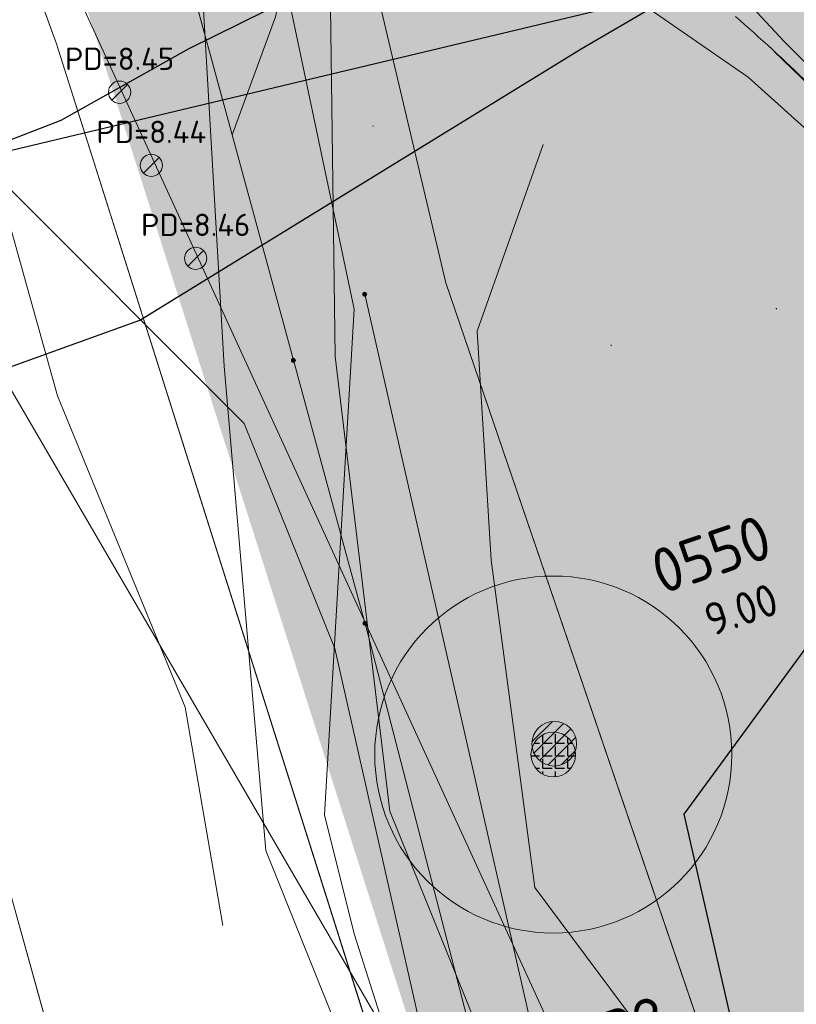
# Model space of a CAD drawing. Header units: metres. Extents: x 163628 to 167855, y 402678 to 405435.
# Tile 230 of 256: x 165209 to 165218, y 403744 to 403755. Entities that reach past the tile are written whole.
import ezdxf

# ---------------------------------------------------------------- set-up
doc = ezdxf.new("R2010")
doc.units = ezdxf.units.M
doc.linetypes.add('X-CA190022.004-UO-TXT_Tekst 1op200$0$AL-DETAILS', pattern=[5.2, 2, -1.2, 2])
doc.layers.get('0').update_dxf_attribs({"lineweight": 25})
for name, color, linetype, lineweight in [('X-CA190022.004-UO-BGT_Ondergrond$0$GE_006_Watergrens_Grens_GEM', 253, 'Continuous', 9), ('X-CA190022.004-UO-BGT_Ondergrond$0$GE_244_Taludlijn_Lijn_GEM', 253, 'Continuous', 9), ('X-CA190022.004-UO-BGT_Ondergrond$0$GE_315_WGDRijbaanLokalewegverkeersdrempel_GEM', 253, 'Continuous', 9), ('X-CA190022.004-UO-BGT_Ondergrond$0$GE_317_WGDVoetpad_Vlak_GEM', 253, 'Continuous', 9), ('X-CA190022.004-UO-BGT_Ondergrond$0$GE_366_OWGBerm_groenvoorziening_Vlak_GEM', 253, 'Continuous', 9), ('X-CA190022.004-UO-BGT_Ondergrond$0$GE_367_OWGBerm_groenvoorziening_grasenk_GEM', 253, 'Continuous', 9), ('X-CA190022.004-UO-BGT_Ondergrond$0$GE_541_OWTOever_slootkant_Vlak_GEM', 253, 'Continuous', 9), ('X-CA190022.004-UO-DTM inmeting$0$B-WE-GR-BOOM-S', 246, 'Continuous', 0), ('X-CA190022.004-UO-DTM inmeting$0$B-WE-GW-TALUD_KRUIN-G', 246, 'Continuous', 0), ('X-CA190022.004-UO-DTM inmeting$0$B-WE-GW-TALUD_TEEN-G', 246, 'Continuous', 0), ('X-CA190022.004-UO-DTM inmeting$0$B-WE-OG-HOOGTEPUNT-S', 246, 'Continuous', 0), ('X-CA190022.004-UO-DTM inmeting$0$B-WE-RI-PUTDEKSELHOOGTE-T25', 246, 'Continuous', 0), ('X-CA190022.004-UO-DTM inmeting$0$B-WE-VH-KANTOPSLUITING_ACHTERKANTBAND-G', 246, 'Continuous', 0), ('X-CA190022.004-UO-DTM inmeting$0$B-WE-VH-KANTOPSLUITING_VOORKANTBAND-G', 246, 'Continuous', 0), ('X-CA190022.004-UO-DWM_Beplanting$0$B-WE-GR-BOOM-S AFKOMSTIG UIT BGT', 252, 'Continuous', 0), ('X-CA190022.004-UO-KAD_Percelen$0$B-WE-KG-GRENS_PERCEEL-GV', 150, 'Continuous', 9), ('X-CA190022.004-UO-TXT_Tekst 1op200$0$X-XX-AL-VERWIJZING_DETAIL-G', 7, 'X-CA190022.004-UO-TXT_Tekst 1op200$0$AL-DETAILS', 0), ('X-CA190022.004-UO-WHM_Riolering gemeente - drukleidingen_v0.1$0$Riool_onder_druk_asbestcement_leidingen_300_hgml', 214, 'X-CA190022.004-UO-WHM_Riolering gemeente - drukleidingen_v0.1$0$1-200 PERSLEIDING', 25), ('X-CA190022.004-UO-WHM_Riolering gemeente - drukleidingen_v0.1$0$Riool_onder_druk_asbestcement_leidingen_450_hgml', 214, 'X-CA190022.004-UO-WHM_Riolering gemeente - drukleidingen_v0.1$0$1-200 PERSLEIDING', 25), ('X-CA190022.004-UO-WHM_Riolering gemeente - drukleidingen_v0.1$0$Riool_onder_druk_pvc_leidingen_400_hgml', 214, 'X-CA190022.004-UO-WHM_Riolering gemeente - drukleidingen_v0.1$0$1-200 PERSLEIDING', 25), ('X-CA190022.004-UO-WHM_Riolering gemeente_NLCS_v0.2$0$B-WE-RI-PUTDEKSELHOOGTE-T18', 214, 'Continuous', 15), ('X-CA190022.004-UO-WHM_Riolering gemeente_NLCS_v0.2$0$B-WE-RI-PUTNUMMER-T25', 214, 'Continuous', 15)]:
    doc.layers.add(name, color=color, linetype=linetype, lineweight=lineweight)
doc.layers.add('X-CA190022.004-UO-DTM inmeting$0$X-XX-AL-MEETPUNT-S', color=246, linetype='Continuous', lineweight=0, plot=False)
doc.layers.add('X-CA190022.004-UO-DWM_Beplanting$0$B-WE-GR-BOOM-S AFKOMSTIG UIT BOMENBESTAND GEMEENTE', color=252, linetype='Continuous')
doc.layers.add('X-CA190022.004-UO-DWM_Beplanting$0$N-GV-GR-GRAS-A-200', color=7, linetype='Continuous')
for name, color, linetype, lineweight, transparency in [('X-CA190022.004-UO-KLIC$0$B-OI-KL-DATA_KPN_0000546663_VECT_19O042616-G', 42, 'X-CA190022.004-UO-KLIC$0$1-200 TELEFONIE-KPN', 0, 0.25), ('X-CA190022.004-UO-KLIC$0$B-OI-KL-DATA_ZIGGO BV_0000546674_VECT_19O042616-G', 42, 'X-CA190022.004-UO-KLIC$0$1-200 ZIGGO', 0, 0.25), ('X-CA190022.004-UO-KLIC$0$B-WE-KL-ET_LS-G', 42, 'X-CA190022.004-UO-KLIC$0$1-200 LAAGSPANNING', 0, 0.25), ('X-CA190022.004-UO-KLIC$0$B-WE-KL-ET_LS_HULPSTUK-S', 42, 'X-CA190022.004-UO-KLIC$0$1-200 LAAGSPANNING', 0, 0.25), ('X-CA190022.004-UO-KLIC$0$B-WE-KL-ET_LS_KABELBED-G', 42, 'X-CA190022.004-UO-KLIC$0$1-200 LAAGSPANNING', 0, 0.25), ('X-CA190022.004-UO-KLIC$0$B-WE-KL-ET_MS-G', 42, 'X-CA190022.004-UO-KLIC$0$1-200 MIDDENSPANNING', 0, 0.25), ('X-CA190022.004-UO-KLIC$0$B-WE-KL-ET_MS_HULPSTUK-S', 42, 'X-CA190022.004-UO-KLIC$0$1-200 MIDDENSPANNING', 0, 0.25), ('X-CA190022.004-UO-TXT_Tekst 1op200$0$X-XX-AL-VERWIJZING-V', 253, 'Continuous', 0, 0.4)]:
    doc.layers.add(name, color=color, linetype=linetype, lineweight=lineweight, transparency=transparency)
doc.styles.add('X-CA190022.004-UO-DTM inmeting$0$NLCS-ISO', font='isocpeur.ttf', dxfattribs={"height": 2.5})
doc.styles.add('X-CA190022.004-UO-KLIC$0$NLCS-ISO', font='NLCS-ISO.ttf')
doc.styles.add('X-CA190022.004-UO-WHM_Riolering gemeente - drukleidingen_v0.1$0$NLCS-ISO', font='NLCS-ISO.ttf')
doc.styles.add('X-CA190022.004-UO-WHM_Riolering gemeente_NLCS_v0.2$0$NLCS-ISO-M200-T18', font='NLCS-ISO.ttf', dxfattribs={"height": 0.36})
doc.styles.add('X-CA190022.004-UO-WHM_Riolering gemeente_NLCS_v0.2$0$NLCS-ISO-M200-T25', font='NLCS-ISO.ttf', dxfattribs={"height": 0.5})
doc.linetypes.add('X-CA190022.004-UO-KLIC$0$1-200 LAAGSPANNING', pattern='A,1.5,-0.6,["LS",X-CA190022.004-UO-KLIC$0$NLCS-ISO,S=0.24,R=0,X=-0.45,Y=-0.12],-0.05', length=2.15)
doc.linetypes.add('X-CA190022.004-UO-KLIC$0$1-200 MIDDENSPANNING', pattern='A,1.5,-0.6,["MS",X-CA190022.004-UO-KLIC$0$NLCS-ISO,S=0.24,R=0,X=-0.5,Y=-0.12],-0.05', length=2.15)
doc.linetypes.add('X-CA190022.004-UO-KLIC$0$1-200 TELEFONIE-KPN', pattern='A,1.5,-0.6,["KPN",X-CA190022.004-UO-KLIC$0$NLCS-ISO,S=0.24,R=0,X=-0.5,Y=-0.12],-0.3', length=2.4)
doc.linetypes.add('X-CA190022.004-UO-KLIC$0$1-200 ZIGGO', pattern='A,1.5,-0.6,["ZIGGO",X-CA190022.004-UO-KLIC$0$NLCS-ISO,S=0.24,R=0,X=-0.5,Y=-0.12],-0.5', length=2.6)
doc.linetypes.add('X-CA190022.004-UO-WHM_Riolering gemeente - drukleidingen_v0.1$0$1-200 PERSLEIDING', pattern='A,1.5,-0.6,["PERS",X-CA190022.004-UO-WHM_Riolering gemeente - drukleidingen_v0.1$0$NLCS-ISO,S=0.24,R=0,X=-0.5,Y=-0.12],-0.65', length=2.75)

# ---------------------------------------------------------------- blocks, each defined once
blk = doc.blocks.new('X-CA190022.004-UO-DTM inmeting$0$punt')
at = {"color": 0, "lineweight": -2}
blk.add_line((0, 0), (0, 0), dxfattribs=at)
blk = doc.blocks.new('X-CA190022.004-UO-DTM inmeting$0$putdeksel 1.03')
at = {"layer": 'X-CA190022.004-UO-DTM inmeting$0$B-WE-RI-PUTDEKSELHOOGTE-T25', "flags": 128}
blk.add_lwpolyline([(-0.177, -0.177), (0.177, 0.177)], dxfattribs=at)
at = {"layer": 'X-CA190022.004-UO-DTM inmeting$0$B-WE-RI-PUTDEKSELHOOGTE-T25'}
blk.add_circle((0, 0), 0.25, dxfattribs=at)
blk = doc.blocks.new('X-CA190022.004-UO-DTM inmeting$0$Putdeksel 1.04')
at = {"layer": 'X-CA190022.004-UO-DTM inmeting$0$B-WE-RI-PUTDEKSELHOOGTE-T25'}
blk.add_blockref('X-CA190022.004-UO-DTM inmeting$0$putdeksel 1.03', (0, 0), dxfattribs=at)
blk = doc.blocks.new('X-CA190022.004-UO-DTM inmeting$0$boom')
h = blk.add_hatch()
h.set_pattern_fill('ANSI31', color=256, scale=0.13)
h.paths.add_polyline_path([(-1, 0, 1), (1, 0, 1)])
blk.add_circle((0, 0), 1)
blk = doc.blocks.new('X-CA190022.004-UO-DTM inmeting$0$SOG-HOOGTEPUNT-SO')
for p, q in [((-0.5, 0), (0.5, 0)), ((0, 0.5), (0, -0.5))]:
    blk.add_line(p, q)
blk = doc.blocks.new('X-CA190022.004-UO-KLIC$0$SKL-WTB_HULP_MOF-SO')
at = {"linetype": 'ByBlock', "lineweight": 18}
h = blk.add_hatch(color=0, dxfattribs=at)
h.dxf.hatch_style = 1
h.paths.add_polyline_path([(-0.5625, 0, 1), (0.5625, 0, 1)])
at = {"color": 0, "linetype": 'ByBlock', "lineweight": 18}
blk.add_circle((0, 0), 0.5625, dxfattribs=at)
at = {"color": 0, "linetype": 'ByBlock', "lineweight": 18, "style": 'X-CA190022.004-UO-KLIC$0$NLCS-ISO', "flags": 1}
for tag, p in [('TYPE', (1.5, 0)), ('OMSCHRIJVING', (1.5, -3)), ('LABEL', (1.5, -1.5))]:
    blk.add_attdef(tag, p, '', height=1, dxfattribs=at)
blk = doc.blocks.new('X-CA190022.004-UO-DWM_Beplanting$0$SGR-BOOM_01-SO')
at = {"linetype": 'ByBlock', "lineweight": 18}
h = blk.add_hatch(color=0, dxfattribs=at)
h.dxf.hatch_style = 1
edge = h.paths.add_edge_path()
edge.add_arc((0, 0), 0.25, 0, 360)
at = {"color": 0, "linetype": 'ByBlock', "lineweight": 18}
for radius in [2, 0.25]:
    blk.add_circle((0, 0), radius, dxfattribs=at)
blk = doc.blocks.new('X-CA190022.004-UO-DWM_Beplanting$0$IMGEOBoom')
at = {"transparency": 33554457}
h = blk.add_hatch(color=256, dxfattribs=at)
h.dxf.hatch_style = 1
edge = h.paths.add_edge_path()
edge.add_arc((0, 0), 100, 0, 360)
edge = h.paths.add_edge_path(flags=17)
edge.add_arc((0, 0), 12.5, 0, 360)
h = blk.add_hatch()
h.set_pattern_fill('ANGLE', color=256)
h.set_pattern_definition([(0, (0, 0), (0, 6.985), [5.08, -1.905]), (90, (0, 0), (-6.985, 4e-16), [5.08, -1.905])])
edge = h.paths.add_edge_path(flags=17)
edge.add_arc((0, 0), 12.5, 0, 360)
at = {"layer": 'X-CA190022.004-UO-DWM_Beplanting$0$N-GV-GR-GRAS-A-200'}
h = blk.add_hatch(color=256, dxfattribs=at)
h.dxf.hatch_style = 1
edge = h.paths.add_edge_path(flags=17)
edge.add_arc((0, 0), 12.5, 0, 360)
at = {"xscale": 50, "yscale": 50, "zscale": 50}
blk.add_blockref('X-CA190022.004-UO-DWM_Beplanting$0$SGR-BOOM_01-SO', (0, 0), dxfattribs=at)

msp = doc.modelspace()

# ---------------------------------------------------------------- hatches: boundary and pattern name
at = {"layer": 'X-CA190022.004-UO-TXT_Tekst 1op200$0$X-XX-AL-VERWIJZING-V'}
h = msp.add_hatch(color=256, dxfattribs=at)
h.dxf.hatch_style = 1
h.paths.add_polyline_path([(165302.209, 403758.452), (165298.044, 403756.354), (165275.564, 403800.976), (165285.905, 403806.186), (165285.128, 403808.459), (165201.445, 403779.876), (165209.977, 403755.179), (165220.83, 403721.042), (165305.15, 403749.843)])

# ---------------------------------------------------------------- linework, layer by layer
at = {"layer": 'X-CA190022.004-UO-BGT_Ondergrond$0$GE_006_Watergrens_Grens_GEM'}
msp.add_line((165211.132, 403737.546), (165209, 403745.23), dxfattribs=at)
at = {"layer": 'X-CA190022.004-UO-BGT_Ondergrond$0$GE_244_Taludlijn_Lijn_GEM'}
for p, q in [((165213.861, 403752.129), (165212.536, 403757.738)), ((165217.565, 403741.275), (165213.861, 403752.129))]:
    msp.add_line(p, q, dxfattribs=at)
at = {"layer": 'X-CA190022.004-UO-BGT_Ondergrond$0$GE_315_WGDRijbaanLokalewegverkeersdrempel_GEM'}
msp.add_arc((165205.829, 403742.074), 17.238, 45.4696, 49.1468, dxfattribs=at)
at = {"layer": 'X-CA190022.004-UO-BGT_Ondergrond$0$GE_317_WGDVoetpad_Vlak_GEM', "flags": 128}
for points in [[(165232.159, 403668.603), (165220.784, 403717.926), (165218.547, 403728.012), (165217.014, 403734.022), (165214.436, 403739.313), (165211.843, 403745.767), (165211.379, 403751.196), (165210.984, 403757.96)], [(165212.536, 403757.738), (165212.619, 403751.305), (165213.233, 403746.209), (165215.724, 403740.053), (165218.291, 403734.655), (165219.91, 403728.396), (165222.277, 403718.296), (165228.303, 403691.699)]]:
    msp.add_lwpolyline(points, dxfattribs=at)
at = {"layer": 'X-CA190022.004-UO-BGT_Ondergrond$0$GE_366_OWGBerm_groenvoorziening_Vlak_GEM', "flags": 128}
msp.add_lwpolyline([(165229.459, 403690.541), (165223.571, 403717.346), (165219.13, 403735.879), (165217.565, 403741.275), (165213.861, 403752.129), (165212.536, 403757.738)], dxfattribs=at)
at = {"layer": 'X-CA190022.004-UO-BGT_Ondergrond$0$GE_366_OWGBerm_groenvoorziening_Vlak_GEM', "extrusion": (0, 0, -1)}
msp.add_arc((-165205.829, 403742.074), 17.238, 130.8532, 134.5304, dxfattribs=at)
at = {"layer": 'X-CA190022.004-UO-BGT_Ondergrond$0$GE_367_OWGBerm_groenvoorziening_grasenk_GEM', "flags": 128}
for points in [[(165210.984, 403757.96), (165211.379, 403751.196), (165211.843, 403745.767), (165214.436, 403739.313), (165217.014, 403734.022), (165218.547, 403728.012), (165220.784, 403717.926), (165232.159, 403668.603)], [(165212.536, 403757.738), (165213.861, 403752.129), (165217.565, 403741.275), (165219.13, 403735.879), (165223.571, 403717.346), (165229.459, 403690.541)], [(165228.303, 403691.699), (165222.277, 403718.296), (165219.91, 403728.396), (165218.291, 403734.655), (165215.724, 403740.053), (165213.233, 403746.209), (165212.619, 403751.305), (165212.536, 403757.738)], [(165221.876, 403698.499), (165218.663, 403712.63), (165215.335, 403724.555), (165212.387, 403729.744), (165211.132, 403737.546), (165209, 403745.23), (165207.611, 403752.193), (165207.51, 403756.85), (165208.86, 403757.32), (165208.71, 403757.71)]]:
    msp.add_lwpolyline(points, dxfattribs=at)
at = {"layer": 'X-CA190022.004-UO-BGT_Ondergrond$0$GE_541_OWTOever_slootkant_Vlak_GEM', "flags": 128}
msp.add_lwpolyline([(165207.521, 403761.17), (165207.4, 403761.58), (165206.044, 403761.104), (165206.14, 403760.82), (165206.213, 403760.659), (165207.345, 403757.335), (165207.391, 403757.2), (165207.441, 403757.051), (165207.51, 403756.85), (165207.611, 403752.193), (165209, 403745.23), (165211.132, 403737.546), (165212.387, 403729.744), (165215.335, 403724.555), (165218.663, 403712.63), (165221.876, 403698.499), (165232.096, 403651.201)], dxfattribs=at)
at = {"layer": 'X-CA190022.004-UO-DTM inmeting$0$B-WE-GW-TALUD_KRUIN-G'}
for points in [[(165214.952, 403753.679, 8.808), (165214.212, 403751.589, 8.81), (165214.367, 403749.022, 8.791), (165214.857, 403745.354, 8.654), (165216.998, 403742.482, 8.787), (165218.747, 403740.02, 8.841)], [(165209.51, 403750.863, 8.336), (165208.817, 403753.341, 8.425)], [(165209.51, 403750.863, 8.336), (165210.942, 403747.375, 8.19), (165211.363, 403744.927, 8.161)]]:
    msp.add_polyline3d(points, dxfattribs=at)
at = {"layer": 'X-CA190022.004-UO-DTM inmeting$0$B-WE-GW-TALUD_TEEN-G'}
msp.add_polyline3d([(165218.546, 403730.623, 8.303), (165217.349, 403734.895, 8.395), (165215.79, 403738.757, 8.341), (165213.594, 403743.705, 8.218), (165212.617, 403748.032, 8.355), (165211.602, 403750.555, 8.449), (165208.817, 403753.341, 8.425)], dxfattribs=at)
at = {"layer": 'X-CA190022.004-UO-DTM inmeting$0$B-WE-VH-KANTOPSLUITING_ACHTERKANTBAND-G'}
msp.add_polyline3d([(165217.533, 403754.726, 8.984), (165218.249, 403754.034, 9.071), (165219.647, 403752.309, 9.04), (165220.156, 403751.436, 9.026), (165220.375, 403749.696, 9.004), (165219.978, 403748.22, 8.995), (165219.048, 403746.129, 8.987), (165219.006, 403743.823, 8.961), (165219.589, 403741.038, 8.94), (165220.36, 403737.842, 8.929), (165221.069, 403734.751, 8.933), (165221.518, 403732.731, 8.937)], dxfattribs=at)
at = {"layer": 'X-CA190022.004-UO-DTM inmeting$0$B-WE-VH-KANTOPSLUITING_VOORKANTBAND-G'}
for points in [[(165217.65, 403754.833, 8.999), (165217.291, 403755.22, 9.011)], [(165217.65, 403754.833, 8.999), (165218.356, 403754.132, 8.985), (165219.744, 403752.377, 8.962), (165220.294, 403751.501, 8.956), (165220.539, 403749.657, 8.933), (165220.106, 403748.186, 8.902), (165219.223, 403746.09, 8.871), (165219.174, 403743.845, 8.868), (165219.736, 403741.07, 8.846), (165220.509, 403737.904, 8.805), (165221.224, 403734.798, 8.82), (165221.674, 403732.77, 8.802)]]:
    msp.add_polyline3d(points, dxfattribs=at)
at = {"layer": 'X-CA190022.004-UO-KAD_Percelen$0$B-WE-KG-GRENS_PERCEEL-GV', "flags": 128}
for points in [[(165351.9, 403704.52), (165346.422, 403722.843), (165341.778, 403738.226), (165339.715, 403744.989), (165335.033, 403760.58), (165333.667, 403765.189), (165326.91, 403787.77), (165328.86, 403792.06), (165344.837, 403799.606), (165350.46, 403802.354), (165355.726, 403804.927), (165366.642, 403810.195), (165383.276, 403818.291), (165411.563, 403832.058), (165422.405, 403837.322), (165432.29, 403842.158), (165414.648, 403867.011), (165206.02, 403764.38), (165209.499, 403754.807), (165213.209, 403743.079), (165216.538, 403731.109), (165219.578, 403719.089), (165228.485, 403680.885)], [(165228.485, 403680.885), (165219.578, 403719.089), (165216.538, 403731.109), (165213.209, 403743.079), (165209.499, 403754.807), (165206.02, 403764.38), (165184.131, 403754.492)]]:
    msp.add_lwpolyline(points, dxfattribs=at)
at = {"layer": 'X-CA190022.004-UO-KLIC$0$B-OI-KL-DATA_KPN_0000546663_VECT_19O042616-G', "flags": 128}
for points in [[(165202.5, 403768.167), (165202.5, 403761.833), (165202.833, 403761.5), (165218.167, 403735.167)], [(165205.167, 403767.833), (165206.167, 403763.5), (165207.833, 403759.5), (165218.833, 403735.5)]]:
    msp.add_lwpolyline(points, dxfattribs=at)
at = {"layer": 'X-CA190022.004-UO-KLIC$0$B-OI-KL-DATA_ZIGGO BV_0000546674_VECT_19O042616-G', "flags": 128}
msp.add_lwpolyline([(165211.5, 403758.167), (165212.833, 403751.833), (165212.5, 403746.167), (165212.833, 403744.833), (165217.5, 403730.167), (165217.5, 403728.833), (165215.833, 403727.833), (165212.833, 403727.167), (165196.833, 403725.167), (165194.5, 403725.167), (165190.833, 403742.5), (165190.167, 403744.167), (165189.167, 403746.5), (165188.167, 403747.167), (165184.167, 403748.833), (165183.167, 403752.167)], dxfattribs=at)
at = {"layer": 'X-CA190022.004-UO-KLIC$0$B-WE-KL-ET_LS-G'}
for points in [[(165219.117, 403747.136), (165218.285, 403748.111), (165218.147, 403748.723), (165218.57, 403749.191), (165220.258, 403749.824), (165220.456, 403750.421), (165219.516, 403751.884), (165218.92, 403752.684), (165217.985, 403753.77), (165217.248, 403754.433), (165215.364, 403755.736), (165214.35, 403756.438), (165214.313, 403756.767), (165214.594, 403757.178), (165215.834, 403759.655), (165216.269, 403760.555), (165216.628, 403761.325)], [(165183.977, 403749.491), (165185.181, 403746.401), (165189.385, 403735.612), (165190.893, 403734.765), (165214.763, 403738.993), (165215.468, 403739.457), (165215.617, 403740.287), (165213.196, 403750.929), (165212.952, 403752.002)]]:
    msp.add_lwpolyline(points, dxfattribs=at)
at = {"layer": 'X-CA190022.004-UO-KLIC$0$B-WE-KL-ET_LS_KABELBED-G'}
for points in [[(165219.117, 403747.136), (165218.285, 403748.111), (165218.147, 403748.723), (165218.57, 403749.191), (165220.258, 403749.824), (165220.456, 403750.421), (165219.516, 403751.884), (165218.92, 403752.684), (165217.985, 403753.77), (165217.248, 403754.433), (165215.364, 403755.736), (165214.35, 403756.438), (165214.313, 403756.767), (165214.594, 403757.178), (165215.834, 403759.655), (165216.269, 403760.555), (165216.628, 403761.325)], [(165183.977, 403749.491), (165185.181, 403746.401), (165189.385, 403735.612), (165190.893, 403734.765), (165214.763, 403738.993), (165215.468, 403739.457), (165215.617, 403740.287), (165213.196, 403750.929), (165212.952, 403752.002)]]:
    msp.add_lwpolyline(points, dxfattribs=at)
at = {"layer": 'X-CA190022.004-UO-KLIC$0$B-WE-KL-ET_MS-G', "linetype": 'X-CA190022.004-UO-KLIC$0$1-200 MIDDENSPANNING'}
for points in [[(165449.215, 403864.464), (165439.697, 403884.028), (165439.125, 403884.536), (165438.361, 403884.49), (165437.86, 403884.247), (165344.233, 403839.142), (165334.663, 403834.532), (165305.576, 403820.574), (165216.126, 403777.648), (165215.47, 403777.333), (165211.744, 403775.545), (165211.062, 403775.074), (165211.009, 403774.247), (165210.451, 403768.875), (165210.135, 403768.221), (165210.016, 403768.002), (165209.37, 403766.407), (165209.174, 403765.296), (165209.417, 403763.367), (165209.918, 403760.61), (165210.54, 403757.185), (165211.465, 403753.788), (165212.153, 403751.261)], [(165437.86, 403884.247), (165344.233, 403839.142), (165334.663, 403834.532), (165305.576, 403820.574), (165216.126, 403777.648), (165215.47, 403777.333), (165211.744, 403775.545), (165211.062, 403775.074), (165211.009, 403774.247), (165210.451, 403768.875), (165210.135, 403768.221), (165210.016, 403768.002), (165209.37, 403766.407), (165209.174, 403765.296), (165209.417, 403763.367), (165209.918, 403760.61), (165210.54, 403757.185), (165211.465, 403753.788), (165212.153, 403751.261)], [(165187.977, 403740.015), (165189.787, 403734.487), (165191.194, 403733.677), (165197.54, 403735.04), (165199.251, 403735.407), (165207.402, 403737.157), (165210.759, 403737.878), (165214.242, 403738.626), (165214.967, 403739.138), (165215.1, 403740.016), (165212.956, 403748.313), (165212.954, 403748.321), (165212.153, 403751.261), (165211.465, 403753.788), (165210.54, 403757.185), (165209.918, 403760.61), (165209.417, 403763.367), (165209.174, 403765.296), (165209.37, 403766.407), (165210.016, 403768.002), (165210.135, 403768.221), (165210.451, 403768.875)], [(165187.977, 403740.015), (165189.787, 403734.487), (165191.194, 403733.677), (165197.54, 403735.04), (165199.251, 403735.407), (165207.402, 403737.157), (165210.759, 403737.878), (165214.242, 403738.626), (165214.967, 403739.138), (165215.1, 403740.016), (165212.956, 403748.313), (165212.954, 403748.321), (165212.153, 403751.261), (165211.465, 403753.788), (165210.54, 403757.185), (165209.918, 403760.61), (165209.417, 403763.367), (165209.174, 403765.296), (165209.37, 403766.407)], [(165209.599, 403764.897), (165210.429, 403762.31), (165210.625, 403761.7), (165210.916, 403760.793), (165211.142, 403760.089), (165211.856, 403757.867), (165212.272, 403756.571), (165211.954, 403755.11), (165211.465, 403753.788), (165212.153, 403751.261), (165212.954, 403748.321), (165212.956, 403748.313), (165215.1, 403740.016), (165217.274, 403731.18), (165217.326, 403730.224), (165216.652, 403729.542), (165212.783, 403728.455), (165209.35, 403727.491), (165205.917, 403726.526), (165194.481, 403723.312), (165193.197, 403724.073), (165189.787, 403734.487), (165187.977, 403740.015)], [(165209.599, 403764.897), (165210.429, 403762.31), (165210.625, 403761.7), (165210.916, 403760.793), (165211.142, 403760.089), (165211.856, 403757.867), (165212.272, 403756.571), (165211.954, 403755.11), (165211.465, 403753.788), (165212.153, 403751.261), (165212.954, 403748.321), (165212.956, 403748.313), (165215.1, 403740.016), (165217.274, 403731.18), (165217.326, 403730.224), (165216.652, 403729.542), (165212.783, 403728.455), (165209.35, 403727.491), (165205.917, 403726.526), (165194.481, 403723.312), (165193.197, 403724.073), (165189.787, 403734.487), (165187.977, 403740.015)], [(165209.417, 403763.367), (165209.918, 403760.61), (165210.54, 403757.185), (165211.465, 403753.788), (165212.153, 403751.261), (165212.954, 403748.321), (165212.956, 403748.313), (165215.1, 403740.016), (165217.274, 403731.18), (165217.326, 403730.224), (165216.652, 403729.542), (165212.783, 403728.455), (165209.35, 403727.491), (165205.917, 403726.526), (165194.481, 403723.312), (165193.197, 403724.073), (165189.787, 403734.487), (165187.977, 403740.015)], [(165209.417, 403763.367), (165209.918, 403760.61), (165210.54, 403757.185), (165211.465, 403753.788), (165212.153, 403751.261), (165212.954, 403748.321), (165212.956, 403748.313), (165215.1, 403740.016), (165217.274, 403731.18), (165217.326, 403730.224), (165216.652, 403729.542), (165212.783, 403728.455), (165209.35, 403727.491), (165205.917, 403726.526), (165194.481, 403723.312), (165193.197, 403724.073), (165189.787, 403734.487), (165187.977, 403740.015)], [(165187.977, 403740.015), (165189.787, 403734.487), (165193.197, 403724.073), (165194.481, 403723.312), (165205.917, 403726.526), (165209.35, 403727.491), (165212.783, 403728.455), (165216.652, 403729.542), (165217.326, 403730.224), (165217.274, 403731.18), (165215.1, 403740.016), (165212.956, 403748.313), (165212.954, 403748.321), (165212.153, 403751.261)], [(165212.956, 403748.313), (165215.1, 403740.016), (165214.967, 403739.138), (165214.242, 403738.626), (165210.759, 403737.878), (165207.402, 403737.157), (165199.251, 403735.407), (165197.54, 403735.04), (165191.194, 403733.677), (165189.787, 403734.487), (165187.977, 403740.015), (165186.218, 403745.387)]]:
    msp.add_lwpolyline(points, dxfattribs=at)
at = {"layer": 'X-CA190022.004-UO-TXT_Tekst 1op200$0$X-XX-AL-VERWIJZING_DETAIL-G', "const_width": 0.25, "flags": 128}
msp.add_lwpolyline([(165201.445, 403779.876), (165209.977, 403755.179), (165220.83, 403721.042)], dxfattribs=at)
at = {"layer": 'X-CA190022.004-UO-WHM_Riolering gemeente - drukleidingen_v0.1$0$Riool_onder_druk_asbestcement_leidingen_300_hgml'}
msp.add_line((165189.376, 403744.128), (165210.432, 403751.712), dxfattribs=at)
at = {"layer": 'X-CA190022.004-UO-WHM_Riolering gemeente - drukleidingen_v0.1$0$Riool_onder_druk_asbestcement_leidingen_300_hgml', "flags": 128}
for points in [[(165210.432, 403751.712), (165215.376, 403754.752), (165218.88, 403756.8), (165226.208, 403761.088), (165283.136, 403788.864), (165319.712, 403806.72), (165366.48, 403829.536), (165425.44, 403858.304), (165452.624, 403871.616), (165473.504, 403881.76), (165484.32, 403887.072), (165484.784, 403887.296), (165485.024, 403887.424), (165485.104, 403887.488), (165485.2, 403887.648), (165485.232, 403887.968), (165485.104, 403888.288), (165482.992, 403892.608), (165481.456, 403895.744), (165478.784, 403901.248), (165465.616, 403928.384), (165465.536, 403928.512), (165465.504, 403928.576), (165465.488, 403928.672), (165465.488, 403928.768), (165465.488, 403928.864), (165465.536, 403928.992), (165465.552, 403929.024), (165465.664, 403929.184), (165465.744, 403929.248), (165465.872, 403929.312), (165474.368, 403933.44), (165482.4, 403936.992), (165490.896, 403940.768), (165491.664, 403941.312), (165493.152, 403942.752), (165493.488, 403942.944), (165493.888, 403943.104), (165494.256, 403943.2), (165495.472, 403943.232), (165496.512, 403943.2), (165496.944, 403943.104), (165497.28, 403942.944), (165497.616, 403942.752), (165497.92, 403942.496), (165499.36, 403941.056), (165501.984, 403941.6)], [(165216.528, 403746.176), (165223.776, 403756.064), (165226.816, 403760.224), (165227.04, 403760.48), (165260.864, 403776.896), (165293.136, 403792.64), (165310.528, 403801.12), (165319.168, 403805.344), (165334.576, 403812.864), (165352.288, 403821.504), (165369.872, 403830.144), (165428.128, 403858.496), (165458.432, 403873.312), (165476.016, 403881.888), (165481.344, 403884.512), (165484.128, 403885.856), (165485.712, 403886.624), (165486.016, 403886.752), (165486.112, 403886.816), (165486.192, 403886.88), (165486.256, 403886.944), (165486.304, 403887.04), (165486.336, 403887.136), (165486.336, 403887.232), (165486.352, 403887.328), (165486.32, 403887.424), (165486.288, 403887.552), (165486.224, 403887.648), (165484.896, 403890.4), (165482.8, 403894.08), (165480.544, 403898.784), (165475.712, 403908.768), (165469.584, 403921.504), (165466.656, 403927.584), (165466.544, 403927.808), (165466.496, 403927.936), (165466.464, 403928.064), (165466.464, 403928.16), (165466.464, 403928.224), (165466.496, 403928.288), (165466.544, 403928.384), (165466.592, 403928.48), (165466.656, 403928.544), (165466.736, 403928.608), (165468.48, 403929.44), (165469.136, 403929.76), (165475.168, 403932.704), (165483.344, 403935.872), (165487.664, 403937.536), (165492.56, 403939.424), (165493.184, 403939.84), (165493.504, 403940.128), (165493.872, 403940.512), (165494.272, 403940.896), (165494.448, 403941.056), (165494.608, 403941.152), (165494.816, 403941.216), (165495.104, 403941.28), (165495.408, 403941.312), (165495.712, 403941.216), (165495.984, 403941.12), (165496.192, 403940.96), (165496.608, 403940.576), (165497.728, 403939.424), (165501.984, 403941.6)], [(165310.864, 403433.696), (165305.056, 403445.92), (165296.224, 403465.92), (165288.176, 403485.536), (165275.344, 403519.104), (165269.088, 403537.856), (165257.696, 403575.008), (165246.88, 403616.832), (165232.112, 403679.904), (165223.216, 403717.088), (165216.528, 403746.176)]]:
    msp.add_lwpolyline(points, dxfattribs=at)
at = {"layer": 'X-CA190022.004-UO-WHM_Riolering gemeente - drukleidingen_v0.1$0$Riool_onder_druk_asbestcement_leidingen_450_hgml', "flags": 128}
msp.add_lwpolyline([(165170.16, 403743.616), (165181.856, 403747.136), (165229.44, 403758.496), (165239.648, 403760.96), (165307.024, 403795.616), (165360.992, 403823.392), (165373.264, 403829.664), (165433.76, 403858.944), (165455.888, 403869.6), (165469.696, 403875.968), (165474.048, 403878.368), (165476.992, 403880), (165486.816, 403884.736), (165487.392, 403885.024), (165487.952, 403885.312), (165488.288, 403885.664), (165488.608, 403886.208), (165489.248, 403888.192), (165489.264, 403888.512), (165489.168, 403888.992), (165488.816, 403889.824), (165472.64, 403923.808), (165472.544, 403924.032), (165472.512, 403924.128), (165472.528, 403924.288), (165472.608, 403924.448), (165472.688, 403924.544), (165472.784, 403924.64), (165485.632, 403930.944), (165492.256, 403934.208), (165495.44, 403935.744), (165497.184, 403937.408), (165500.289, 403940.513)], dxfattribs=at)
at = {"layer": 'X-CA190022.004-UO-WHM_Riolering gemeente - drukleidingen_v0.1$0$Riool_onder_druk_pvc_leidingen_400_hgml', "flags": 128}
msp.add_lwpolyline([(165166.528, 403744.704), (165168.992, 403744.608), (165175.28, 403744.608), (165183.344, 403744.608), (165188.496, 403746.24), (165189.536, 403746.496), (165191.744, 403747.296), (165205.024, 403752.256), (165207.648, 403753.216), (165209.552, 403753.952), (165210.976, 403754.752), (165213.632, 403756.064), (165217.536, 403757.984), (165256.784, 403777.12), (165326.016, 403810.912), (165391.888, 403843.04), (165425.184, 403859.296), (165470.064, 403881.216), (165482.096, 403887.072), (165483.696, 403887.84), (165483.808, 403887.936), (165483.904, 403888.032), (165483.936, 403888.096), (165483.984, 403888.256), (165483.984, 403888.416), (165483.968, 403888.544), (165483.392, 403889.76), (165482.976, 403891.744), (165482.784, 403892.736), (165482.528, 403893.952), (165479.776, 403899.648), (165478.256, 403902.816), (165473.088, 403913.536), (165469.136, 403921.76), (165466.096, 403928.032), (165466.016, 403928.224), (165466, 403928.32), (165466, 403928.48), (165466.032, 403928.576), (165466.112, 403928.704), (165466.224, 403928.832), (165466.4, 403928.928), (165466.816, 403929.152), (165474.512, 403932.864), (165482.72, 403936.384), (165488.784, 403938.976), (165491.696, 403940.224), (165492.944, 403940.736), (165493.488, 403941.088), (165494.368, 403941.984), (165494.576, 403942.208), (165494.736, 403942.336), (165495.008, 403942.496), (165495.168, 403942.56), (165495.44, 403942.624), (165495.664, 403942.592), (165495.904, 403942.56), (165496.24, 403942.464), (165496.592, 403942.208), (165497.344, 403941.44), (165498.544, 403940.224), (165501.984, 403941.6)], dxfattribs=at)

# ---------------------------------------------------------------- block references
at = {"layer": 'X-CA190022.004-UO-DTM inmeting$0$B-WE-GR-BOOM-S', "linetype": 'ByBlock', "lineweight": -2, "xscale": 0.25, "yscale": 0.25, "zscale": 0.25}
msp.add_blockref('X-CA190022.004-UO-DTM inmeting$0$boom', (165215.074, 403746.965, 8.874), dxfattribs=at)
at = {"layer": 'X-CA190022.004-UO-DTM inmeting$0$B-WE-OG-HOOGTEPUNT-S', "linetype": 'ByBlock', "lineweight": -2, "xscale": 0.01, "yscale": 0.01, "zscale": 0.01}
for p in [(165213.046, 403753.885, 8.686), (165217.563, 403751.84, 8.977), (165215.712, 403751.43, 8.889)]:
    msp.add_blockref('X-CA190022.004-UO-DTM inmeting$0$SOG-HOOGTEPUNT-SO', p, dxfattribs=at)
at = {"layer": 'X-CA190022.004-UO-DTM inmeting$0$B-WE-RI-PUTDEKSELHOOGTE-T25', "linetype": 'ByBlock', "lineweight": -2, "xscale": 0.5000000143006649, "yscale": 0.5000000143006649, "zscale": 0.5000000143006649}
for p in [(165210.206, 403754.265, 8.45), (165210.561, 403753.446, 8.436), (165211.058, 403752.404, 8.458)]:
    msp.add_blockref('X-CA190022.004-UO-DTM inmeting$0$Putdeksel 1.04', p, dxfattribs=at)
at = {"layer": 'X-CA190022.004-UO-DTM inmeting$0$X-XX-AL-MEETPUNT-S', "linetype": 'ByBlock', "lineweight": -2}
for p in [(165217.65, 403754.833, 8.999), (165217.533, 403754.726, 8.984), (165214.952, 403753.679, 8.808), (165214.212, 403751.589, 8.81), (165209.51, 403750.863, 8.336), (165211.602, 403750.555, 8.449), (165214.367, 403749.022, 8.791), (165212.617, 403748.032, 8.355), (165210.942, 403747.375, 8.19), (165214.857, 403745.354, 8.654), (165211.363, 403744.927, 8.161)]:
    msp.add_blockref('X-CA190022.004-UO-DTM inmeting$0$punt', p, dxfattribs=at)
at = {"layer": 'X-CA190022.004-UO-DWM_Beplanting$0$B-WE-GR-BOOM-S AFKOMSTIG UIT BGT', "xscale": 0.02, "yscale": 0.02, "zscale": 0.02}
msp.add_blockref('X-CA190022.004-UO-DWM_Beplanting$0$IMGEOBoom', (165215.064, 403746.844), dxfattribs=at)
at = {"layer": 'X-CA190022.004-UO-DWM_Beplanting$0$B-WE-GR-BOOM-S AFKOMSTIG UIT BOMENBESTAND GEMEENTE', "xscale": 0.02, "yscale": 0.02, "zscale": 0.02}
msp.add_blockref('X-CA190022.004-UO-DWM_Beplanting$0$IMGEOBoom', (165215.064, 403746.844), dxfattribs=at)
at = {"layer": 'X-CA190022.004-UO-KLIC$0$B-WE-KL-ET_LS_HULPSTUK-S', "xscale": 0.04, "yscale": 0.04, "zscale": 0.2}
msp.add_blockref('X-CA190022.004-UO-KLIC$0$SKL-WTB_HULP_MOF-SO', (165212.952, 403752.002), dxfattribs=at)
at = {"layer": 'X-CA190022.004-UO-KLIC$0$B-WE-KL-ET_MS_HULPSTUK-S', "xscale": 0.04, "yscale": 0.04, "zscale": 0.2}
for p in [(165212.153, 403751.261), (165212.153, 403751.261), (165212.956, 403748.313)]:
    msp.add_blockref('X-CA190022.004-UO-KLIC$0$SKL-WTB_HULP_MOF-SO', p, dxfattribs=at)

# ---------------------------------------------------------------- texts
at = {"layer": 'X-CA190022.004-UO-DTM inmeting$0$B-WE-RI-PUTDEKSELHOOGTE-T25', "linetype": 'ByBlock', "char_height": 0.25, "attachment_point": 8, "style": 'X-CA190022.004-UO-DTM inmeting$0$NLCS-ISO'}
for s, insert in [('PD=8.45', (165210.206, 403754.515, 8.45)), ('PD=8.44', (165210.561, 403753.696, 8.436)), ('PD=8.46', (165211.058, 403752.654, 8.458))]:
    msp.add_mtext(s, dxfattribs=dict(at, insert=insert))
at = {"layer": 'X-CA190022.004-UO-WHM_Riolering gemeente_NLCS_v0.2$0$B-WE-RI-PUTDEKSELHOOGTE-T18', "style": 'X-CA190022.004-UO-WHM_Riolering gemeente_NLCS_v0.2$0$NLCS-ISO-M200-T18'}
msp.add_text('9.00', height=0.36, rotation=18.86, dxfattribs=at).set_placement((165216.835, 403748.165))
at = {"layer": 'X-CA190022.004-UO-WHM_Riolering gemeente_NLCS_v0.2$0$B-WE-RI-PUTNUMMER-T25', "style": 'X-CA190022.004-UO-WHM_Riolering gemeente_NLCS_v0.2$0$NLCS-ISO-M200-T25'}
for s, p in [('0550', (165216.275, 403748.633)), ('00P32', (165214.761, 403743.127))]:
    msp.add_text(s, height=0.5, rotation=18.86, dxfattribs=at).set_placement(p)

doc.saveas('drawing.dxf')
